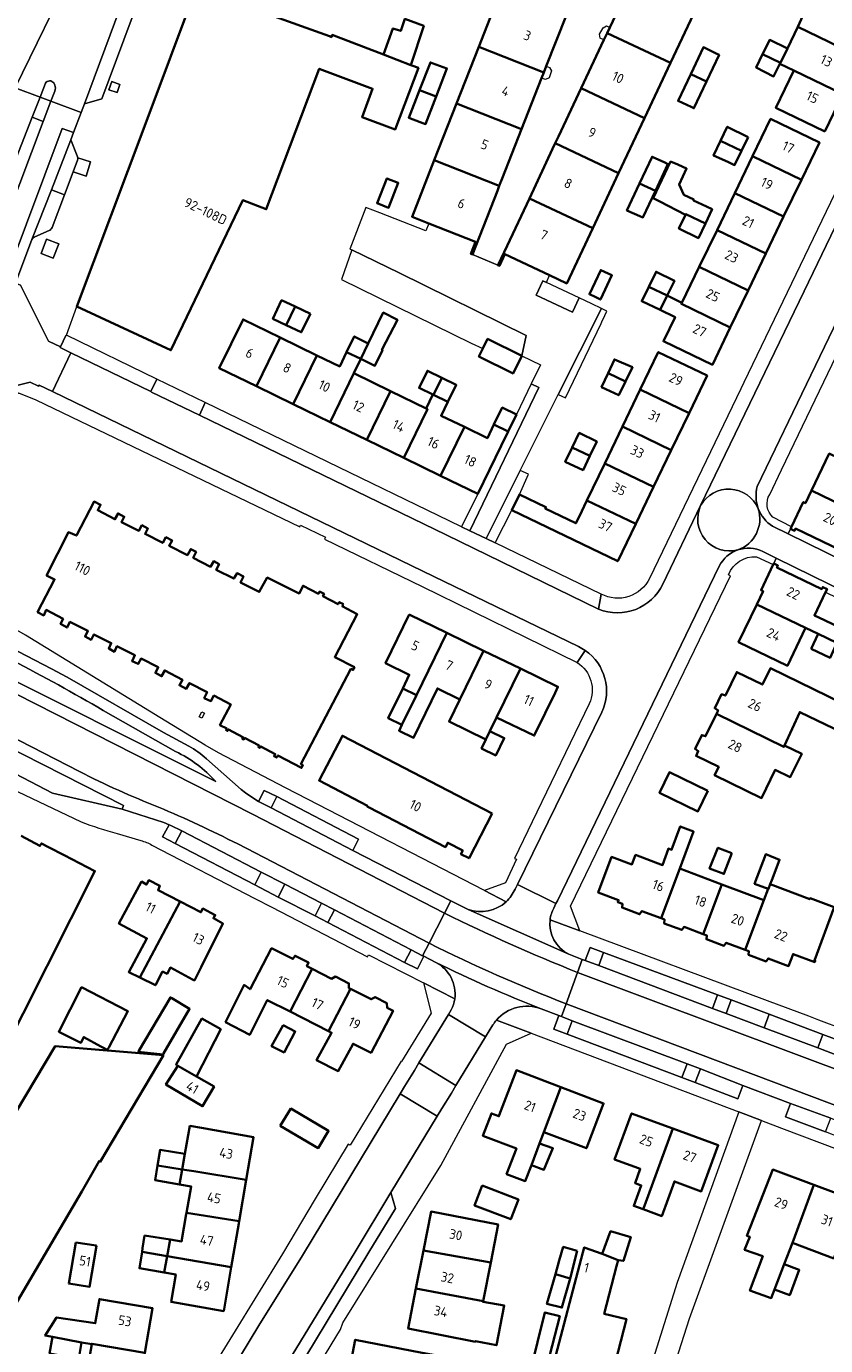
# Model space of a CAD drawing. Extents: x 152761 to 155748, y 459947 to 462743.
# Tile 145 of 256: x 154632 to 154744, y 461737 to 461920. Entities that reach past the tile are written whole.
import ezdxf
from ezdxf.enums import TextEntityAlignment as Align

# ---------------------------------------------------------------- set-up
doc = ezdxf.new("R2010")
doc.units = 0
doc.header["$LTSCALE"] = 0.75
for name, color, linetype, lineweight in [('B-RO-GR-GROENVOORZIENING-GV', 251, 'CONTINUOUS', 18), ('B-RO-IE-TERREINAFSCHEIDING_KUNSTMATIG_MUUR-G', 251, 'IE-TERREINAFSCHEIDING-KUNSTMATIG-DICHT', 18), ('B-RO-OG-BEBOUWING-GV', 6, 'CONTINUOUS', 35), ('B-RO-OG-BEBOUWING-T18', 1, 'CONTINUOUS', 18), ('B-RO-VH-VERHARDING_ASFALT-GV', 251, 'CONTINUOUS', 18), ('B-RO-VH-VERHARDING_BETON-GV', 251, 'CONTINUOUS', 18), ('B-RO-VH-VERHARDING_BETONSTRAATSTEEN-GV', 251, 'CONTINUOUS', 18), ('B-RO-VH-VERHARDING_STRAATBAKSTEEN-GV', 251, 'CONTINUOUS', 18), ('B-RO-VH-VERHARDING_TEGEL-GV', 251, 'CONTINUOUS', 18)]:
    doc.layers.add(name, color=color, linetype=linetype, lineweight=lineweight)
doc.styles.add('NLCS-ISO-M200-T18', font='NLCS-ISO.ttf', dxfattribs={"height": 0.36})
doc.linetypes.add('IE-TERREINAFSCHEIDING-KUNSTMATIG-DICHT', pattern='A,8,-1,[82,NLCS.SHX,S=0.75,R=90,X=0,Y=0],-1', length=10)

msp = doc.modelspace()

# ---------------------------------------------------------------- linework, layer by layer
at = {"layer": 'B-RO-GR-GROENVOORZIENING-GV', "flags": 128}
for points in [[(154645.106, 461911.262), (154645.497, 461912.396), (154644.363, 461912.788), (154643.972, 461911.654)], [(154634.543, 461888.892), (154636.224, 461888.249), (154636.979, 461890.224), (154635.298, 461890.867)], [(154664.768, 461812.646), (154666.519, 461811.758), (154667.338, 461813.327), (154665.587, 461814.187)], [(154653.2, 461806.819), (154654.115, 461808.555), (154652.561, 461809.327), (154652.327, 461809.42), (154651.442, 461807.715)], [(154675.336, 461797.567), (154673.562, 461798.481), (154672.659, 461796.719), (154674.412, 461795.797)], [(154685.108, 461790.233), (154686.887, 461789.377), (154687.776, 461791.115), (154687.614, 461791.198), (154686.016, 461792.021)], [(154710.227, 461790.53), (154712.129, 461789.811), (154712.793, 461791.641), (154710.927, 461792.352)], [(154729.823, 461783.162), (154730.52, 461785.035), (154728.651, 461785.731), (154727.959, 461783.864)], [(154707.717, 461780.262), (154708.436, 461782.146), (154706.926, 461782.715), (154706.561, 461782.853), (154705.863, 461780.976)], [(154725.542, 461773.532), (154726.249, 461775.437), (154724.397, 461776.134), (154723.683, 461774.231)]]:
    msp.add_lwpolyline(points, close=True, dxfattribs=at)
msp.add_lwpolyline([(154639.608, 461901.877), (154638.981, 461900.222), (154640.801, 461899.639), (154641.424, 461901.644), (154639.64, 461902.199)], dxfattribs=at)
at = {"layer": 'B-RO-GR-GROENVOORZIENING-GV'}
msp.add_lwpolyline([(154639.64, 461902.199, -0.0934799), (154639.608, 461901.877)], format="xyb", dxfattribs=at)
at = {"layer": 'B-RO-IE-TERREINAFSCHEIDING_KUNSTMATIG_MUUR-G', "flags": 128}
msp.add_lwpolyline([(154657.268, 461824.911), (154656.91, 461824.23), (154656.53, 461824.43), (154656.888, 461825.111)], close=True, dxfattribs=at)
at = {"layer": 'B-RO-OG-BEBOUWING-GV', "flags": 128}
for points in [[(154716.883, 461927.206), (154713.645, 461920.318), (154713.279, 461919.541), (154722.092, 461915.383), (154725.697, 461923.047)], [(154685.953, 461915.097), (154682.16, 461916.549), (154675.036, 461919.274), (154674.931, 461918.994), (154674.658, 461919.092), (154656.122, 461925.784), (154648.895, 461906.562), (154639.48, 461881.518), (154652.597, 461875.41), (154662.578, 461896.276), (154665.847, 461895.044), (154673.222, 461914.573), (154680.647, 461911.788), (154679.182, 461907.858), (154683.814, 461906.129), (154687.036, 461914.683), (154686.089, 461915.045)], [(154704.816, 461914.936), (154707.567, 461921.944), (154698.513, 461925.511), (154695.419, 461917.626), (154704.472, 461914.059)], [(154739.332, 461924.52), (154741.034, 461923.655), (154740.98, 461923.574), (154741.225, 461923.463), (154739.797, 461920.401), (154748.544, 461916.183), (154751.02, 461921.318), (154740.244, 461926.513)], [(154682.16, 461916.549), (154685.953, 461915.097), (154687.774, 461920.532), (154685.153, 461921.532), (154684.558, 461919.83), (154683.477, 461920.181)], [(154738.395, 461917.397), (154737.393, 461915.397), (154737.326, 461915.264), (154739.272, 461914.326), (154746.069, 461911.049), (154748.544, 461916.183), (154739.797, 461920.401)], [(154722.092, 461915.383), (154713.279, 461919.541), (154712.834, 461918.594), (154709.675, 461911.876), (154718.487, 461907.718)], [(154734.913, 461916.609), (154737.393, 461915.397), (154738.395, 461917.397), (154735.897, 461918.6)], [(154695.419, 461917.626), (154692.325, 461909.741), (154701.377, 461906.174), (154704.161, 461913.266), (154704.472, 461914.059)], [(154724.912, 461913.832), (154727.105, 461912.795), (154728.859, 461916.508), (154728.462, 461916.699), (154726.67, 461917.562)], [(154737.393, 461915.397), (154734.913, 461916.609), (154733.996, 461914.753), (154736.444, 461913.502), (154737.326, 461915.264)], [(154689.484, 461910.711), (154690.986, 461914.615), (154688.937, 461915.363), (154688.689, 461915.453), (154687.184, 461911.612)], [(154724.963, 461909.264), (154725.352, 461909.083), (154727.105, 461912.795), (154724.912, 461913.832), (154723.155, 461910.103)], [(154743.563, 461905.853), (154746.069, 461911.049), (154739.272, 461914.326), (154736.767, 461909.13)], [(154689.484, 461910.711), (154687.184, 461911.612), (154685.679, 461907.771), (154685.921, 461907.679), (154688.012, 461906.886)], [(154706.072, 461904.211), (154714.882, 461900.054), (154718.487, 461907.718), (154709.675, 461911.876), (154706.512, 461905.148)], [(154692.325, 461909.741), (154689.231, 461901.856), (154698.283, 461898.289), (154698.688, 461899.322), (154701.377, 461906.174)], [(154740.314, 461899.14), (154742.815, 461904.332), (154736.018, 461907.606), (154733.517, 461902.415)], [(154732.917, 461905.082), (154730.001, 461906.504), (154729.057, 461904.563), (154731.978, 461903.156)], [(154705.701, 461903.422), (154702.468, 461896.545), (154711.276, 461892.389), (154714.882, 461900.054), (154706.072, 461904.211)], [(154731.978, 461903.156), (154729.057, 461904.563), (154728.1, 461902.508), (154730.073, 461901.616), (154731.019, 461901.188)], [(154689.231, 461901.856), (154686.142, 461893.983), (154688.471, 461893.065), (154694.983, 461890.497), (154694.338, 461888.831), (154694.539, 461888.75), (154698.008, 461897.588), (154698.283, 461898.289)], [(154717.803, 461898.637), (154720.004, 461897.604), (154721.748, 461901.32), (154721.318, 461901.519), (154719.532, 461902.347)], [(154723.133, 461901.243), (154722.1, 461901.671), (154719.693, 461896.564), (154720.618, 461896.092), (154724.206, 461894.265), (154724.253, 461894.361), (154726.945, 461893.05), (154727.883, 461895.043), (154727.125, 461895.4), (154725.288, 461896.265), (154725.342, 461896.373), (154723.937, 461897.049), (154723.288, 461898.455), (154724.343, 461900.698), (154723.208, 461901.212)], [(154737.841, 461894.005), (154740.314, 461899.14), (154733.517, 461902.415), (154731.043, 461897.279)], [(154682.056, 461895.565), (154682.868, 461895.245), (154684.219, 461898.693), (154682.637, 461899.313), (154681.286, 461895.869)], [(154720.004, 461897.604), (154717.803, 461898.637), (154716.044, 461894.861), (154717.819, 461894.082), (154718.26, 461893.888)], [(154699.354, 461889.923), (154698.541, 461888.193), (154698.094, 461887.242), (154698.292, 461887.149), (154699.056, 461888.771), (154705.248, 461885.859), (154707.669, 461884.72), (154711.276, 461892.389), (154702.468, 461896.545)], [(154735.367, 461888.87), (154737.841, 461894.005), (154731.043, 461897.279), (154728.57, 461892.144)], [(154724.206, 461894.265), (154723.26, 461892.347), (154725.99, 461891.022), (154726.945, 461893.05), (154724.253, 461894.361)], [(154732.894, 461883.734), (154735.367, 461888.87), (154728.57, 461892.144), (154726.096, 461887.009)], [(154730.42, 461878.599), (154732.894, 461883.734), (154726.096, 461887.009), (154723.696, 461882.026), (154723.623, 461881.874)], [(154711.608, 461882.827), (154712.356, 461882.475), (154713.94, 461885.841), (154712.402, 461886.565), (154710.817, 461883.198)], [(154721.631, 461883.025), (154722.647, 461885.077), (154720.098, 461886.33), (154719.088, 461884.263)], [(154719.088, 461884.263), (154718.096, 461882.233), (154720.644, 461881.032), (154721.631, 461883.025)], [(154669.862, 461881.484), (154667.98, 461882.368), (154666.772, 461879.797), (154668.609, 461878.904)], [(154671.994, 461880.482), (154669.862, 461881.484), (154668.609, 461878.904), (154670.723, 461877.915)], [(154721.631, 461883.025), (154720.644, 461881.032), (154722.741, 461880.044), (154721.177, 461876.796), (154721.122, 461876.682), (154727.919, 461873.408), (154730.42, 461878.599), (154723.623, 461881.874), (154723.696, 461882.026)], [(154667.781, 461877.201), (154662.623, 461879.708), (154659.325, 461872.922), (154664.484, 461870.415)], [(154680.056, 461876.377), (154679.005, 461874.215), (154680.969, 461873.268), (154682.018, 461875.42), (154681.942, 461875.457), (154684.099, 461879.668), (154682.142, 461880.67)], [(154664.484, 461870.415), (154669.61, 461867.924), (154672.909, 461874.71), (154667.781, 461877.201)], [(154679.005, 461874.215), (154680.056, 461876.377), (154678.096, 461877.333), (154677.04, 461875.16)], [(154695.997, 461875.666), (154695.441, 461874.535), (154700.203, 461872.195), (154701.411, 461874.651), (154696.648, 461876.992)], [(154669.61, 461867.924), (154674.737, 461865.432), (154678.035, 461872.219), (154679.005, 461874.215), (154677.04, 461875.16), (154676.074, 461873.172), (154672.909, 461874.71)], [(154713.407, 461872.236), (154715.838, 461871.072), (154716.801, 461873.045), (154714.302, 461874.146)], [(154724.679, 461866.676), (154727.188, 461871.889), (154720.394, 461875.159), (154717.885, 461869.947)], [(154674.737, 461865.432), (154679.864, 461862.941), (154683.161, 461869.728), (154678.035, 461872.219)], [(154690.266, 461871.591), (154688.269, 461872.565), (154688.267, 461872.561), (154687.108, 461870.178), (154689.047, 461869.245), (154689.12, 461869.209)], [(154715.838, 461871.072), (154713.407, 461872.236), (154712.501, 461870.301), (154714.899, 461869.149)], [(154691.132, 461868.241), (154692.285, 461870.606), (154690.266, 461871.591), (154689.12, 461869.209)], [(154679.864, 461862.941), (154684.99, 461860.45), (154688.288, 461867.236), (154688.113, 461867.322), (154683.161, 461869.728)], [(154684.99, 461860.45), (154690.117, 461857.959), (154693.415, 461864.745), (154690.191, 461866.312), (154691.132, 461868.241), (154689.12, 461869.209), (154689.047, 461869.245), (154688.113, 461867.322), (154688.288, 461867.236)], [(154717.885, 461869.947), (154715.412, 461864.811), (154722.206, 461861.54), (154724.679, 461866.676)], [(154699.52, 461864.123), (154700.663, 461866.483), (154698.688, 461867.44), (154697.54, 461865.086)], [(154690.117, 461857.959), (154695.276, 461855.452), (154698.539, 461862.131), (154699.52, 461864.123), (154697.54, 461865.086), (154696.615, 461863.19), (154693.415, 461864.745)], [(154722.206, 461861.54), (154715.412, 461864.811), (154712.94, 461859.675), (154719.734, 461856.405)], [(154710.893, 461860.728), (154711.846, 461862.706), (154709.398, 461863.908), (154708.422, 461861.911)], [(154710.893, 461860.728), (154708.422, 461861.911), (154707.445, 461859.913), (154709.945, 461858.76)], [(154717.261, 461851.269), (154719.734, 461856.405), (154712.94, 461859.675), (154710.468, 461854.539)], [(154748.974, 461852.405), (154751.481, 461857.524), (154744.186, 461861.036), (154741.714, 461855.9)], [(154746.331, 461847.336), (154748.207, 461851.25), (154748.369, 461851.172), (154748.974, 461852.405), (154741.714, 461855.9), (154740.877, 461854.16), (154740.573, 461854.307), (154738.924, 461850.867), (154738.795, 461850.596), (154739.372, 461850.319), (154739.51, 461850.608), (154745.751, 461847.617), (154745.612, 461847.329), (154746.194, 461847.05)], [(154676.583, 461840.099), (154676.016, 461840.396), (154675.857, 461840.094), (154673.733, 461841.209), (154673.892, 461841.512), (154673.272, 461841.837), (154673.113, 461841.535), (154670.987, 461842.651), (154670.436, 461841.602), (154665.989, 461843.804), (154664.888, 461841.807), (154662.29, 461843.109), (154662.69, 461843.957), (154661.791, 461844.408), (154661.34, 461843.659), (154658.892, 461844.861), (154659.292, 461845.66), (154658.543, 461846.06), (154658.092, 461845.311), (154655.694, 461846.563), (154656.094, 461847.362), (154655.345, 461847.762), (154654.894, 461846.913), (154652.346, 461848.214), (154652.746, 461848.964), (154651.897, 461849.415), (154651.446, 461848.615), (154648.998, 461849.866), (154649.398, 461850.616), (154648.549, 461851.067), (154648.148, 461850.317), (154645.7, 461851.519), (154646.1, 461852.268), (154645.251, 461852.719), (154644.8, 461851.919), (154642.402, 461853.171), (154642.802, 461853.92), (154641.903, 461854.371), (154639.45, 461849.627), (154638.338, 461850.102), (154635.298, 461844.084), (154636.397, 461843.534), (154634.045, 461838.988), (154634.895, 461838.538), (154635.246, 461839.287), (154637.594, 461838.035), (154637.243, 461837.337), (154638.143, 461836.836), (154638.544, 461837.634), (154641.042, 461836.383), (154640.641, 461835.584), (154641.491, 461835.134), (154641.891, 461835.882), (154644.29, 461834.681), (154643.939, 461833.932), (154644.739, 461833.482), (154645.089, 461834.231), (154647.588, 461832.979), (154647.187, 461832.18), (154648.037, 461831.779), (154648.437, 461832.529), (154650.836, 461831.327), (154650.435, 461830.528), (154651.285, 461830.077), (154651.735, 461830.877), (154654.184, 461829.576), (154653.783, 461828.826), (154654.733, 461828.325), (154655.183, 461829.125), (154657.632, 461827.873), (154657.231, 461827.024), (154658.164, 461826.62), (154658.568, 461827.39), (154660.922, 461826.153), (154659.415, 461823.284), (154660.363, 461822.787), (154660.261, 461822.593), (154660.5, 461822.467), (154660.602, 461822.661), (154662.611, 461821.606), (154662.509, 461821.412), (154662.748, 461821.286), (154662.85, 461821.48), (154664.86, 461820.424), (154664.758, 461820.23), (154664.997, 461820.105), (154665.099, 461820.299), (154667.1, 461819.248), (154666.942, 461818.948), (154667.322, 461818.748), (154667.48, 461819.048), (154670.764, 461817.322), (154670.96, 461817.694), (154670.668, 461817.847), (154677.624, 461831.091), (154677.916, 461830.938), (154678.111, 461831.309), (154675.384, 461832.741), (154678.513, 461838.699), (154676.424, 461839.796)], [(154700.002, 461853.157), (154714.752, 461846.056), (154717.261, 461851.269), (154710.468, 461854.539), (154709.372, 461852.264), (154708.939, 461851.363), (154704.683, 461853.412), (154704.77, 461853.592), (154701.069, 461855.373)], [(154745.235, 461834.706), (154746.136, 461836.641), (154743.531, 461837.868), (154742.117, 461838.532), (154743.67, 461841.772), (154743.874, 461842.197), (154743.287, 461842.478), (154743.149, 461842.189), (154736.909, 461845.18), (154737.047, 461845.469), (154736.47, 461845.745), (154736.399, 461845.598), (154734.691, 461842.033), (154734.978, 461841.895), (154734.094, 461840.06), (154740.882, 461836.789), (154742.627, 461835.948)], [(154740.882, 461836.789), (154734.094, 461840.06), (154731.562, 461834.804), (154738.362, 461831.539)], [(154685.746, 461838.646), (154682.458, 461831.871), (154685.762, 461830.268), (154684.841, 461828.37), (154686.743, 461827.443), (154690.965, 461836.112)], [(154692.795, 461826.855), (154696.093, 461833.623), (154690.965, 461836.112), (154686.743, 461827.443), (154684.723, 461823.297), (154684.331, 461822.489), (154686.35, 461821.509), (154689.678, 461828.367)], [(154741.66, 461833.894), (154744.308, 461832.623), (154745.235, 461834.706), (154742.627, 461835.948)], [(154696.093, 461833.623), (154692.795, 461826.855), (154691.294, 461823.76), (154696.413, 461821.276), (154696.982, 461822.431), (154697.908, 461824.34), (154701.221, 461831.134)], [(154697.908, 461824.34), (154703.131, 461821.805), (154703.285, 461822.123), (154706.032, 461827.783), (154706.431, 461828.606), (154701.221, 461831.134)], [(154737.944, 461820.415), (154740.08, 461825.09), (154745.971, 461822.225), (154746.052, 461822.414), (154748.484, 461821.17), (154749.986, 461824.358), (154735.989, 461831.174), (154734.883, 461828.903), (154731.319, 461830.638), (154729.731, 461827.377), (154729.207, 461827.554), (154728.261, 461825.616), (154728.723, 461825.308), (154728.484, 461824.817), (154737.867, 461820.247)], [(154684.723, 461823.297), (154686.743, 461827.443), (154684.841, 461828.37), (154682.826, 461824.218)], [(154728.484, 461824.817), (154726.975, 461821.719), (154726.455, 461821.895), (154725.51, 461819.957), (154725.968, 461819.651), (154725.649, 461818.995), (154728.807, 461817.457), (154728.238, 461816.289), (154734.76, 461813.113), (154736.646, 461817.037), (154738.754, 461816.037), (154740.349, 461819.28), (154737.944, 461820.415), (154737.867, 461820.247)], [(154697.307, 461810.977), (154676.442, 461821.79), (154673.207, 461815.546), (154679.941, 461812.056), (154679.892, 461811.962), (154680.172, 461811.818), (154690.792, 461806.314), (154691.098, 461806.904), (154693.198, 461805.816), (154692.947, 461805.332), (154694.078, 461804.746)], [(154696.982, 461822.431), (154696.413, 461821.276), (154695.806, 461820.026), (154697.791, 461819.062), (154698.96, 461821.471)], [(154727.302, 461814.15), (154721.956, 461816.714), (154720.573, 461813.83), (154725.919, 461811.267)], [(154720.792, 461796.397), (154723.383, 461803.311), (154725.315, 461808.466), (154723.444, 461809.168), (154722.247, 461805.933), (154721.819, 461806.091), (154720.985, 461803.805), (154717.235, 461805.205), (154716.738, 461803.886), (154713.892, 461804.935), (154712.035, 461799.983), (154714.864, 461798.922), (154714.764, 461798.656), (154715.404, 461798.416), (154715.368, 461797.884), (154717.8, 461796.969), (154718.12, 461797.398)], [(154730.633, 461805.478), (154728.696, 461806.216), (154727.544, 461803.319), (154729.523, 461802.565)], [(154735.983, 461801.139), (154736.193, 461801.689), (154737.281, 461804.543), (154735.354, 461805.314), (154733.807, 461801.214), (154735.681, 461800.508), (154735.737, 461800.487)], [(154723.383, 461803.311), (154720.792, 461796.397), (154721.28, 461796.214), (154721.236, 461795.693), (154723.671, 461794.771), (154723.991, 461795.198), (154726.644, 461794.204), (154729.23, 461801.104)], [(154653.878, 461798.726), (154650.817, 461800.298), (154651.067, 461800.896), (154649.519, 461801.698), (154649.218, 461801.098), (154648.519, 461801.499), (154645.366, 461795.656), (154649.264, 461793.603), (154646.736, 461788.906), (154648.269, 461788.151)], [(154726.644, 461794.204), (154727.137, 461794.019), (154727.094, 461793.491), (154729.539, 461792.587), (154729.845, 461793.004), (154732.497, 461792.01), (154735.078, 461798.899), (154729.23, 461801.104)], [(154732.497, 461792.01), (154733.001, 461791.821), (154732.958, 461791.297), (154735.403, 461790.393), (154735.707, 461790.807), (154738.524, 461789.751), (154739.151, 461791.426), (154742.16, 461790.296), (154742.234, 461790.492), (154742.141, 461790.527), (154744.891, 461797.949), (154741.525, 461799.195), (154741.47, 461799.051), (154735.983, 461801.139), (154735.737, 461800.487), (154735.681, 461800.508), (154735.078, 461798.899)], [(154653.878, 461798.726), (154648.269, 461788.151), (154650.435, 461787.083), (154651.436, 461788.975), (154652.057, 461788.651), (154652.517, 461789.543), (154655.604, 461787.899), (154655.868, 461787.758), (154656.786, 461789.594), (154659.825, 461795.669), (154659.512, 461795.841), (154658.512, 461796.392), (154658.763, 461796.842), (154657.013, 461797.743), (154656.763, 461797.244)], [(154669.162, 461783.411), (154672.228, 461789.366), (154671.504, 461789.734), (154671.755, 461790.234), (154669.856, 461791.185), (154669.556, 461790.736), (154666.607, 461792.238), (154663.599, 461786.526), (154662.769, 461787.134), (154660.208, 461781.964), (154663.556, 461780.205), (154666.005, 461785.014)], [(154677.573, 461786.569), (154677.351, 461786.68), (154677.351, 461787.33), (154675.503, 461788.281), (154674.952, 461787.982), (154672.228, 461789.366), (154669.162, 461783.411), (154674.529, 461780.686)], [(154643.938, 461778.444), (154646.611, 461783.459), (154640.152, 461786.811), (154636.989, 461780.623), (154640.07, 461779.082), (154640.462, 461779.879), (154642.84, 461778.568), (154643.127, 461778.41), (154643.745, 461778.081)], [(154677.573, 461786.569), (154674.529, 461780.686), (154674.95, 461780.472), (154672.87, 461776.641), (154675.869, 461775.154), (154677.937, 461778.956), (154680.444, 461777.683), (154683.497, 461783.527), (154682.698, 461783.927), (154682.648, 461784.577), (154680.999, 461785.428), (154680.449, 461785.128)], [(154652.728, 461785.264), (154652.532, 461785.382), (154648.124, 461777.968), (154648.033, 461777.815), (154651.496, 461777.45), (154651.569, 461777.576), (154655.19, 461783.788)], [(154653.551, 461775.86), (154656.15, 461774.409), (154659.52, 461780.964), (154656.904, 461782.453), (154653.301, 461776.06)], [(154668.2, 461781.543), (154666.599, 461778.597), (154668.348, 461777.745), (154669.899, 461780.642)], [(154612.107, 461775.42), (154611.796, 461774.918), (154612.112, 461774.724), (154600.522, 461755.978), (154599.814, 461756.416), (154597.276, 461752.309), (154597.983, 461751.872), (154582.459, 461724.685), (154582.14, 461724.868), (154581.846, 461724.356), (154606.108, 461710.179), (154606.056, 461710.091), (154610.382, 461707.55), (154617.319, 461719.242), (154617.199, 461719.313), (154640.187, 461758.409), (154642.592, 461762.628), (154642.749, 461762.535), (154651.556, 461777.377), (154636.481, 461778.595), (154631.03, 461769.449), (154628.702, 461765.584), (154620.593, 461770.39)], [(154656.15, 461774.409), (154653.551, 461775.86), (154651.9, 461773.264), (154656.997, 461770.261), (154658.598, 461773.007)], [(154706.846, 461772.905), (154700.652, 461775.258), (154698.282, 461769.021), (154698.219, 461768.855), (154697.181, 461769.249), (154696.005, 461766.155), (154700.651, 461764.39), (154699.295, 461760.819), (154701.899, 461759.83), (154702.748, 461762.063), (154703.888, 461765.078), (154704.487, 461766.663)], [(154706.846, 461772.905), (154704.487, 461766.663), (154710.411, 461764.413), (154712.78, 461770.651)], [(154667.788, 461767.523), (154673.085, 461764.42), (154674.535, 461766.817), (154669.289, 461769.92)], [(154655.785, 461761.204), (154663.082, 461760.017), (154664.099, 461765.932), (154656.84, 461767.235), (154655.236, 461767.523), (154654.544, 461763.617), (154654.163, 461761.468)], [(154718.477, 461756.383), (154722.423, 461767.147), (154716.681, 461769.255), (154714.326, 461762.838), (154717.651, 461761.618), (154717.892, 461761.53), (154717.167, 461759.554), (154718.035, 461759.236), (154716.991, 461756.392), (154718.3, 461755.911)], [(154722.423, 461767.147), (154718.477, 461756.383), (154718.3, 461755.911), (154720.879, 461754.965), (154722.647, 461759.784), (154726.379, 461758.414), (154728.734, 461764.831)], [(154654.163, 461761.468), (154654.544, 461763.617), (154651.095, 461764.17), (154650.736, 461762.026)], [(154703.888, 461765.078), (154702.748, 461762.063), (154704.477, 461761.422), (154705.729, 461764.418)], [(154650.736, 461762.026), (154650.392, 461759.974), (154653.791, 461759.371), (154654.163, 461761.468)], [(154662.089, 461754.244), (154663.082, 461760.017), (154655.785, 461761.204), (154654.163, 461761.468), (154653.791, 461759.371), (154655.414, 461759.083), (154654.776, 461755.441)], [(154736.59, 461744.773), (154737.926, 461748.282), (154739.057, 461751.254), (154742.04, 461759.311), (154736.318, 461761.441), (154732.724, 461752.247), (154733.113, 461752.103), (154732.401, 461750.293), (154734.921, 461749.384), (154733.136, 461744.6), (154736.126, 461743.553)], [(154695.898, 461759.21), (154694.843, 461756.434), (154699.882, 461754.52), (154700.937, 461757.296)], [(154744.845, 461749.052), (154747.867, 461757.142), (154742.04, 461759.311), (154739.057, 461751.254)], [(154662.089, 461754.244), (154654.776, 461755.441), (154654.737, 461755.217), (154654.078, 461751.446), (154652.472, 461751.703), (154652.066, 461749.392), (154660.991, 461747.858), (154662.04, 461753.96)], [(154687.727, 461750.18), (154697.092, 461748.493), (154698.121, 461753.786), (154688.79, 461755.6)], [(154712.579, 461749.709), (154714.819, 461748.861), (154715.55, 461748.726), (154716.57, 461752.044), (154713.769, 461752.863)], [(154639.35, 461751.286), (154638.381, 461745.583), (154641.285, 461745.146), (154642.236, 461750.856), (154642.208, 461750.86)], [(154648.94, 461752.266), (154648.661, 461750.512), (154648.578, 461749.991), (154652.066, 461749.392), (154652.472, 461751.703)], [(154648.578, 461749.991), (154648.215, 461747.72), (154651.665, 461747.114), (154652.066, 461749.392)], [(154652.066, 461749.392), (154651.665, 461747.114), (154653.271, 461746.831), (154652.605, 461743.027), (154659.942, 461741.756), (154660.991, 461747.858)], [(154697.092, 461748.493), (154687.727, 461750.18), (154686.688, 461744.887), (154696.055, 461743.155)], [(154706.329, 461709.545), (154707.864, 461709.147), (154715.975, 461740.632), (154712.882, 461741.355), (154714.603, 461748.026), (154714.819, 461748.861), (154712.579, 461749.709), (154710.09, 461750.608), (154709.907, 461749.916), (154701.438, 461717.821), (154699.708, 461711.264)], [(154709.119, 461750.124), (154707.17, 461750.676), (154706.62, 461748.777), (154706.077, 461746.87), (154708.138, 461746.309)], [(154737.926, 461748.282), (154736.59, 461744.773), (154738.683, 461743.977), (154740.01, 461747.489)], [(154708.138, 461746.309), (154706.077, 461746.87), (154704.906, 461742.754), (154707.001, 461742.238), (154708.127, 461746.269)], [(154696.055, 461743.155), (154686.688, 461744.887), (154685.595, 461739.319), (154694.954, 461737.491), (154694.971, 461737.577), (154697.875, 461737.001), (154698.957, 461742.514), (154696.032, 461743.036)], [(154641.571, 461737.163), (154641.579, 461737.21), (154648.981, 461735.953), (154650.053, 461742.158), (154642.652, 461743.429), (154642.07, 461740.053), (154636.692, 461740.865), (154635.097, 461738.352), (154636.126, 461738.154), (154640.151, 461737.378)], [(154704.953, 461734.404), (154705.006, 461734.394), (154705.64, 461736.93), (154706.682, 461741.039), (154704.632, 461741.569), (154703.586, 461737.449), (154702.952, 461734.8)], [(154636.204, 461735.784), (154639.766, 461735.153), (154640.151, 461737.378), (154636.126, 461738.154), (154635.721, 461735.87)], [(154648.981, 461735.953), (154641.579, 461737.21), (154641.571, 461737.163), (154640.571, 461731.374), (154647.973, 461730.115)], [(154686.468, 461730.519), (154689.368, 461729.955), (154690.396, 461735.415), (154687.529, 461735.954), (154678.244, 461737.763), (154677.244, 461732.644), (154686.518, 461730.779)]]:
    msp.add_lwpolyline(points, close=True, dxfattribs=at)
msp.add_lwpolyline([(154628.659, 461776.534), (154642.021, 461802.954), (154637.737, 461805.18), (154635.575, 461806.304), (154634.576, 461806.808), (154634.376, 461806.459), (154631.777, 461807.861)], dxfattribs=at)
at = {"layer": 'B-RO-VH-VERHARDING_ASFALT-GV', "flags": 128}
for points in [[(154636.456, 461911.475), (154635.884, 461910.072), (154640.119, 461908.477), (154640.585, 461909.687), (154664.567, 461974.22), (154665.47, 461976.669), (154665.595, 461977.004), (154665.597, 461977.011), (154666.601, 461979.694), (154668.883, 461985.807)], [(154658.41, 461979.419), (154658.405, 461979.405), (154658.4, 461979.391), (154657.622, 461976.826), (154644.455, 461941.762), (154642.199, 461935.861), (154639.026, 461928.587), (154630.937, 461911.934), (154634.407, 461910.628), (154635.143, 461912.57)], [(154635.143, 461912.57), (154634.407, 461910.628), (154635.884, 461910.072)], [(154636.427, 461912.288), (154636.289, 461912.597)], [(154636.289, 461912.597), (154636.427, 461912.288)], [(154634.407, 461910.628), (154630.937, 461911.934), (154629.655, 461909.295), (154629.614, 461909.214), (154631.019, 461908.701)], [(154635.884, 461910.072), (154636.456, 461911.475)], [(154618.132, 461869.188), (154619.259, 461871.955), (154633.305, 461907.829), (154634.407, 461910.628)], [(154622.689, 461866.834), (154637.48, 461906.289), (154639.05, 461905.703), (154640.119, 461908.477), (154635.884, 461910.072), (154634.84, 461907.256), (154619.869, 461867.669)], [(154619.869, 461867.669), (154634.84, 461907.256), (154633.305, 461907.829), (154619.259, 461871.955), (154618.132, 461869.188)], [(154630.986, 461884.728), (154633.259, 461890.816), (154635.976, 461897.727), (154638.653, 461904.673), (154639.05, 461905.703), (154637.48, 461906.289), (154622.689, 461866.834)], [(154655.077, 461820.335), (154651.567, 461822.243), (154638.147, 461829.926), (154635.992, 461831.115), (154626.579, 461835.975), (154625.92, 461834.659), (154630.599, 461832.241)], [(154658.832, 461815.406), (154624.78, 461832.458), (154622.964, 461828.907), (154627.11, 461826.784), (154628.254, 461828.998), (154663.934, 461810.865), (154690.653, 461797.109), (154691.542, 461798.84), (154677.908, 461805.836), (154666.519, 461811.758)], [(154661.886, 461806.734), (154688.506, 461792.932), (154690.653, 461797.109), (154663.934, 461810.865), (154628.254, 461828.998), (154627.11, 461826.784), (154622.964, 461828.907), (154624.78, 461832.458), (154658.832, 461815.406)], [(154619.12, 461825.709), (154620.676, 461824.919), (154621.4, 461826.3), (154639.87, 461816.829)], [(154639.87, 461816.829), (154621.4, 461826.3), (154620.676, 461824.919), (154645.996, 461812.074), (154645.799, 461811.59), (154651.615, 461809.704), (154652.327, 461809.42), (154652.561, 461809.327), (154654.115, 461808.555), (154665.155, 461802.818), (154668.425, 461801.131)], [(154643.184, 461825.318), (154653.243, 461819.595)], [(154653.243, 461819.595), (154643.184, 461825.318)], [(154662.362, 461814.32), (154657.523, 461818.6)], [(154666.519, 461811.758), (154664.768, 461812.646), (154664.004, 461813.144)], [(154668.425, 461801.131), (154673.562, 461798.481), (154675.336, 461797.567), (154686.016, 461792.021), (154687.614, 461791.198), (154688.506, 461792.932), (154661.886, 461806.734)], [(154709.827, 461790.684), (154707.946, 461791.411), (154693.944, 461797.607), (154691.542, 461798.84), (154690.653, 461797.109)], [(154690.653, 461797.109), (154688.506, 461792.932)], [(154688.506, 461792.932), (154687.614, 461791.198), (154687.776, 461791.115), (154689.429, 461790.263)], [(154709.167, 461788.87), (154709.827, 461790.684)], [(154707.578, 461784.507), (154709.167, 461788.87)], [(154704.085, 461783.785), (154706.561, 461782.853), (154706.926, 461782.715), (154707.578, 461784.507)]]:
    msp.add_lwpolyline(points, dxfattribs=at)
at = {"layer": 'B-RO-VH-VERHARDING_ASFALT-GV'}
for points in [[(154636.289, 461912.597, 0.541872), (154635.143, 461912.57)], [(154635.143, 461912.57, -0.541872), (154636.289, 461912.597)], [(154636.456, 461911.475, 0.1881719), (154636.427, 461912.288)], [(154636.427, 461912.288, -0.1881719), (154636.456, 461911.475)], [(154630.599, 461832.241, -0.0116851), (154643.184, 461825.318)], [(154643.184, 461825.318, 0.0116851), (154630.599, 461832.241)], [(154653.243, 461819.595, -0.1008218), (154658.832, 461815.406)], [(154658.832, 461815.406, 0.1008218), (154653.243, 461819.595)], [(154657.523, 461818.6, 0.0552388), (154655.077, 461820.335)], [(154650.868, 461811.878, -0.027756), (154639.87, 461816.829)], [(154639.87, 461816.829, 0.027756), (154650.868, 461811.878)], [(154664.004, 461813.144, -0.0233687), (154662.362, 461814.32)], [(154661.886, 461806.734, 0.0167033), (154650.868, 461811.878)], [(154650.868, 461811.878, -0.0167033), (154661.886, 461806.734)], [(154690.653, 461797.109, 0.0200569), (154709.167, 461788.87)], [(154709.167, 461788.87, -0.0200569), (154690.653, 461797.109)], [(154707.578, 461784.507, -0.0236622), (154688.506, 461792.932)], [(154688.506, 461792.932, 0.0236622), (154707.578, 461784.507)], [(154689.429, 461790.263, 0.0193896), (154704.085, 461783.785)]]:
    msp.add_lwpolyline(points, format="xyb", dxfattribs=at)
at = {"layer": 'B-RO-VH-VERHARDING_ASFALT-GV', "flags": 128}
for points in [[(154758.843, 461770.24), (154759.46, 461771.983), (154749.685, 461775.674), (154747.796, 461776.387), (154742.584, 461778.355), (154735.107, 461781.175), (154729.823, 461783.162), (154727.959, 461783.864), (154712.129, 461789.811), (154710.227, 461790.53), (154709.827, 461790.684), (154709.167, 461788.87)], [(154709.167, 461788.87), (154707.578, 461784.507), (154757.263, 461765.777), (154758.843, 461770.24)], [(154738.804, 461770.638), (154744.401, 461768.593), (154746.272, 461767.883), (154756.618, 461763.958), (154757.263, 461765.777), (154707.578, 461784.507), (154706.926, 461782.715), (154708.436, 461782.146), (154724.397, 461776.134), (154726.249, 461775.437), (154732.182, 461773.132)]]:
    msp.add_lwpolyline(points, close=True, dxfattribs=at)
at = {"layer": 'B-RO-VH-VERHARDING_BETON-GV', "flags": 128}
msp.add_lwpolyline([(154614.173, 461825.963), (154613.855, 461825.311), (154614.831, 461824.819), (154618.568, 461822.933), (154636.137, 461813.817), (154645.799, 461811.59), (154645.996, 461812.074), (154620.676, 461824.919)], dxfattribs=at)
at = {"layer": 'B-RO-VH-VERHARDING_BETONSTRAATSTEEN-GV', "flags": 128}
for points in [[(154640.585, 461909.687), (154642.986, 461910.383), (154665.867, 461971.721), (154664.567, 461974.22)], [(154677.493, 461889.491), (154677.767, 461889.393), (154684.359, 461886.193), (154702.039, 461877.469), (154701.411, 461874.651), (154704.003, 461873.377), (154702.72, 461870.728), (154703.77, 461870.22), (154694.185, 461850.319), (154696.467, 461849.253), (154701.203, 461858.712), (154706.486, 461869.265), (154712.479, 461881.237), (154711.168, 461881.859), (154709.384, 461882.706), (154708.452, 461880.696), (154703.403, 461883.078), (154704.341, 461885.082), (154704.848, 461884.86), (154705.248, 461885.859), (154699.056, 461888.771), (154698.292, 461887.149), (154698.094, 461887.242), (154694.539, 461888.75), (154694.338, 461888.831), (154694.983, 461890.497), (154688.471, 461893.065), (154688.04, 461892.052), (154681.648, 461894.543), (154679.699, 461895.299)], [(154677.767, 461889.393), (154676.31, 461885.269), (154694.35, 461876.425), (154695.997, 461875.666), (154696.648, 461876.992), (154701.411, 461874.651), (154702.039, 461877.469), (154684.359, 461886.193)], [(154709.384, 461882.706), (154704.848, 461884.86), (154704.341, 461885.082), (154703.403, 461883.078), (154708.452, 461880.696)], [(154712.44, 461879.155), (154712.54, 461879.365), (154712.97, 461880.267), (154713.256, 461880.866), (154712.479, 461881.237), (154706.486, 461869.265), (154707.495, 461868.784)], [(154649.787, 461869.663), (154649.897, 461869.61), (154656.578, 461866.372), (154657.337, 461868.157), (154650.653, 461871.417)], [(154701.069, 461855.373), (154702.323, 461858.171), (154701.203, 461858.712), (154696.467, 461849.253), (154697.721, 461848.645), (154700.002, 461853.157)], [(154666.519, 461811.758), (154677.908, 461805.836), (154678.711, 461807.402), (154667.338, 461813.327)], [(154653.2, 461806.819), (154664.247, 461801.055), (154665.155, 461802.818), (154654.115, 461808.555)], [(154668.425, 461801.131), (154665.155, 461802.818), (154664.247, 461801.055), (154667.503, 461799.341)], [(154673.562, 461798.481), (154668.425, 461801.131), (154667.503, 461799.341), (154672.659, 461796.719)], [(154685.108, 461790.233), (154686.016, 461792.021), (154675.336, 461797.567), (154674.412, 461795.797)], [(154712.793, 461791.641), (154712.129, 461789.811), (154727.959, 461783.864), (154728.651, 461785.731)], [(154735.107, 461781.175), (154735.815, 461783.047), (154730.52, 461785.035), (154729.823, 461783.162)], [(154687.092, 461776.278), (154692.235, 461773.122), (154696.382, 461779.928), (154691.202, 461782.995)], [(154735.815, 461783.047), (154735.107, 461781.175), (154742.584, 461778.355), (154743.301, 461780.241)], [(154707.717, 461780.262), (154723.683, 461774.231), (154724.397, 461776.134), (154708.436, 461782.146)], [(154747.796, 461776.387), (154748.52, 461778.286), (154743.301, 461780.241), (154742.584, 461778.355)], [(154692.235, 461773.122), (154687.092, 461776.278), (154686.46, 461775.236), (154685.102, 461772.992), (154684.485, 461771.974), (154689.647, 461768.869), (154690.302, 461769.945), (154691.607, 461772.09)], [(154726.249, 461775.437), (154725.542, 461773.532), (154731.482, 461771.286), (154732.182, 461773.132)], [(154660.588, 461721.055), (154663.021, 461725.073), (154678.225, 461750.002), (154683.182, 461758.242), (154689.647, 461768.869), (154684.485, 461771.974), (154670.882, 461749.507), (154664.838, 461739.741), (154654.182, 461722.166), (154642.228, 461702.24), (154635.37, 461691.163), (154634.234, 461689.415), (154633.411, 461688.151), (154627.298, 461677.817), (154632.473, 461674.772), (154639.427, 461686.223), (154653.462, 461709.334)], [(154714.137, 461707.037), (154715.977, 461713.035), (154715.946, 461713.045), (154717.65, 461718.936), (154717.801, 461718.958), (154724.727, 461740.725), (154734.745, 461768.269), (154731.598, 461769.457), (154723.011, 461745.723), (154705.52, 461690.127), (154698.906, 461669.103), (154698.379, 461666.917), (154698.023, 461664.231), (154694.012, 461642.05), (154696.239, 461641.589), (154696.954, 461641.451), (154701.997, 461667.72), (154702.687, 461670.24), (154708.119, 461687.421)], [(154744.401, 461768.593), (154738.804, 461770.638), (154738.096, 461768.78), (154743.683, 461766.669)], [(154663.021, 461725.073), (154665.412, 461725.618), (154680.127, 461749.952), (154683.83, 461756.044), (154683.182, 461758.242), (154678.225, 461750.002)]]:
    msp.add_lwpolyline(points, close=True, dxfattribs=at)
for points in [[(154767.308, 461938.986), (154765.984, 461936.131), (154740.681, 461883.656), (154726.294, 461853.822)], [(154707.567, 461921.944), (154704.816, 461914.936), (154705.284, 461914.76), (154705.557, 461914.295), (154705.215, 461913.314), (154704.72, 461913.073), (154704.161, 461913.266), (154701.377, 461906.174), (154698.688, 461899.322), (154698.283, 461898.289), (154698.008, 461897.588), (154694.539, 461888.75), (154698.094, 461887.242), (154698.541, 461888.193), (154699.354, 461889.923), (154702.468, 461896.545), (154705.701, 461903.422), (154706.072, 461904.211), (154706.512, 461905.148), (154709.675, 461911.876), (154712.834, 461918.594), (154712.334, 461918.833), (154712.222, 461919.371), (154712.707, 461920.276), (154713.184, 461920.536), (154713.645, 461920.318), (154716.883, 461927.206)], [(154734.177, 461856.462), (154741.638, 461871.964), (154758.542, 461907.038)], [(154636.055, 461892.488), (154637.78, 461897.046), (154635.976, 461897.727), (154633.259, 461890.816)], [(154633.678, 461891.213), (154635.657, 461892.058)], [(154712.088, 461839.412), (154690.896, 461849.719), (154656.578, 461866.372), (154649.897, 461869.61), (154649.787, 461869.663), (154638.69, 461875.041), (154636.106, 461869.661), (154689.164, 461843.965), (154709.297, 461834.188)], [(154815.926, 461855.756), (154787.128, 461837.169), (154779.7, 461832.394), (154774.945, 461832.22), (154774.426, 461832.199), (154766.98, 461835.866), (154738.455, 461849.887), (154736.305, 461850.944)], [(154726.294, 461853.822), (154721.042, 461842.874)], [(154734.928, 461847.405), (154736.821, 461846.477), (154773.935, 461828.294), (154780.972, 461828.688), (154818.233, 461852.798), (154818.325, 461852.857)], [(154706.167, 461798.459), (154706.378, 461798.813), (154728.89, 461845.4)], [(154712.54, 461825.067), (154700.8, 461801.11), (154706.167, 461798.459)]]:
    msp.add_lwpolyline(points, dxfattribs=at)
at = {"layer": 'B-RO-VH-VERHARDING_BETONSTRAATSTEEN-GV'}
for points in [[(154635.657, 461892.058, 0.1522269), (154636.055, 461892.488)], [(154633.259, 461890.816, -0.1985173), (154633.678, 461891.213)], [(154734.312, 461853.381, 0.6197354), (154726.294, 461853.822)], [(154726.294, 461853.822, -0.6197354), (154734.312, 461853.381)], [(154734.312, 461853.381, -0.1600329), (154734.177, 461856.462)], [(154731.456, 461847.645, -0.6345431), (154726.294, 461853.822)], [(154726.294, 461853.822, 0.6345431), (154731.456, 461847.645)], [(154731.456, 461847.645, 0.4059183), (154734.312, 461853.381)], [(154734.312, 461853.381, -0.4059183), (154731.456, 461847.645)], [(154736.305, 461850.944, -0.1634633), (154734.312, 461853.381)], [(154728.89, 461845.4, -0.1972243), (154731.456, 461847.645)], [(154731.456, 461847.645, -0.2016052), (154734.928, 461847.405)], [(154721.042, 461842.874, -0.3967184), (154712.088, 461839.412)], [(154709.297, 461834.188, -0.0389008), (154710.244, 461833.641)], [(154710.244, 461833.641, -0.3676212), (154712.54, 461825.067)]]:
    msp.add_lwpolyline(points, format="xyb", dxfattribs=at)
at = {"layer": 'B-RO-VH-VERHARDING_STRAATBAKSTEEN-GV', "flags": 128}
for points in [[(154639.565, 461902.481), (154638.653, 461904.673), (154635.976, 461897.727), (154637.78, 461897.046)], [(154637.78, 461897.046), (154638.981, 461900.222), (154639.608, 461901.877)]]:
    msp.add_lwpolyline(points, dxfattribs=at)
at = {"layer": 'B-RO-VH-VERHARDING_STRAATBAKSTEEN-GV'}
for points in [[(154639.64, 461902.199, 0.0880813), (154639.565, 461902.481)], [(154639.608, 461901.877, 0.0934799), (154639.64, 461902.199)]]:
    msp.add_lwpolyline(points, format="xyb", dxfattribs=at)
at = {"layer": 'B-RO-VH-VERHARDING_TEGEL-GV', "flags": 128}
for points in [[(154619.239, 461892.844), (154629.212, 461908.411), (154629.614, 461909.214), (154629.655, 461909.295), (154630.937, 461911.934), (154639.026, 461928.587), (154642.199, 461935.861), (154644.455, 461941.762), (154643.356, 461944.561), (154655.122, 461975.78), (154657.622, 461976.826), (154658.4, 461979.391), (154658.405, 461979.405), (154658.41, 461979.419)], [(154664.567, 461974.22), (154665.867, 461971.721), (154642.986, 461910.383), (154640.585, 461909.687), (154640.119, 461908.477), (154639.05, 461905.703), (154638.653, 461904.673), (154639.565, 461902.481)], [(154763.254, 461937.413), (154763.57, 461935.586), (154748.087, 461903.657), (154747.531, 461902.512), (154747.386, 461902.21), (154732.315, 461870.937), (154731.881, 461870.036), (154719.177, 461843.672)], [(154721.042, 461842.874), (154726.294, 461853.822), (154740.681, 461883.656), (154765.984, 461936.131), (154763.254, 461937.413)], [(154633.259, 461890.816), (154630.986, 461884.728), (154631.687, 461884.491), (154635.541, 461876.687), (154637.228, 461875.906), (154637.967, 461877.491), (154638.044, 461877.528), (154639.48, 461881.518), (154648.895, 461906.562), (154656.122, 461925.784)], [(154758.542, 461907.038), (154741.638, 461871.964), (154734.177, 461856.462)], [(154735.895, 461855.358), (154737.548, 461858.782), (154760.459, 461906.411)], [(154639.64, 461902.199), (154641.424, 461901.644), (154640.801, 461899.639), (154638.981, 461900.222), (154637.78, 461897.046), (154636.055, 461892.488)], [(154635.657, 461892.058), (154633.678, 461891.213)], [(154709.297, 461834.188), (154689.164, 461843.965), (154636.106, 461869.661), (154634.251, 461870.559), (154634.19, 461870.433), (154633, 461870.98), (154630.613, 461870.398), (154629.764, 461868.224), (154631.399, 461869.48), (154633.818, 461868.525), (154670.518, 461850.831), (154670.641, 461851.083), (154674.092, 461849.395), (154673.973, 461849.153), (154687.533, 461842.533)], [(154738.455, 461849.887), (154738.795, 461850.596), (154738.924, 461850.867), (154736.341, 461852.194)], [(154736.305, 461850.944), (154738.455, 461849.887)], [(154734.068, 461846.689), (154736.399, 461845.598), (154736.47, 461845.745), (154736.821, 461846.477), (154734.928, 461847.405)], [(154773.935, 461828.294), (154736.821, 461846.477), (154736.47, 461845.745), (154737.047, 461845.469), (154736.909, 461845.18), (154743.149, 461842.189), (154743.287, 461842.478), (154743.874, 461842.197), (154743.67, 461841.772), (154753.471, 461836.968)], [(154671.596, 461812.984), (154668.552, 461814.559), (154659.226, 461819.417), (154657.376, 461820.472), (154651.048, 461824.344), (154632.371, 461835.793), (154622.358, 461841.553), (154621.274, 461845.567), (154619.383, 461840.799)], [(154728.89, 461845.4), (154706.378, 461798.813), (154706.167, 461798.459), (154705.854, 461797.804)], [(154705.341, 461796.19), (154709.495, 461794.642), (154708.178, 461798.093), (154730.44, 461844.056), (154730.17, 461844.187)], [(154687.533, 461842.533), (154709.111, 461832), (154710.244, 461833.641)], [(154712.47, 461841.493), (154712.088, 461839.412)], [(154625.235, 461836.669), (154626.579, 461835.975), (154635.992, 461831.115), (154638.147, 461829.926), (154651.567, 461822.243), (154655.077, 461820.335)], [(154710.244, 461833.641), (154709.111, 461832)], [(154710.796, 461826.246), (154702.871, 461809.81), (154700.41, 461804.73), (154700.682, 461804.602), (154699.15, 461801.345), (154696.212, 461800.249), (154699.218, 461798.694)], [(154689.429, 461790.263), (154687.776, 461791.115), (154686.887, 461789.377), (154685.108, 461790.233), (154674.412, 461795.797), (154672.659, 461796.719), (154667.503, 461799.341), (154664.247, 461801.055), (154653.2, 461806.819), (154651.442, 461807.715), (154652.327, 461809.42), (154651.615, 461809.704), (154645.799, 461811.59), (154636.137, 461813.817), (154618.568, 461822.933), (154614.831, 461824.819), (154613.681, 461822.396), (154640.09, 461809.83)], [(154700.469, 461800.455), (154700.8, 461801.11), (154712.54, 461825.067)], [(154657.523, 461818.6), (154662.362, 461814.32)], [(154664.004, 461813.144), (154664.768, 461812.646), (154665.587, 461814.187), (154667.338, 461813.327), (154678.711, 461807.402), (154677.908, 461805.836), (154691.542, 461798.84), (154693.944, 461797.607)], [(154699.218, 461798.694), (154696.212, 461800.249), (154671.596, 461812.984)], [(154645.099, 461808.203), (154648.406, 461807.213)], [(154649.917, 461806.592), (154664.275, 461799.164), (154666.636, 461797.954), (154679.943, 461791.053), (154680.08, 461791.32), (154687.728, 461787.403), (154692.076, 461785.175)], [(154705.854, 461797.804), (154706.167, 461798.459), (154700.8, 461801.11), (154700.469, 461800.455)], [(154693.944, 461797.607), (154707.946, 461791.411)], [(154779.167, 461769.218), (154777.251, 461769.271), (154772.769, 461770.947), (154753.173, 461778.325), (154742.714, 461782.247), (154741.325, 461782.768), (154735.592, 461784.918), (154709.495, 461794.642), (154705.341, 461796.19)], [(154707.946, 461791.411), (154709.827, 461790.684), (154710.227, 461790.53), (154710.927, 461792.352), (154712.793, 461791.641), (154728.651, 461785.731), (154730.52, 461785.035), (154735.815, 461783.047), (154743.301, 461780.241), (154748.52, 461778.286), (154750.398, 461777.59), (154760.863, 461773.666), (154762.753, 461772.945), (154762.025, 461771.033)], [(154692.076, 461785.175), (154687.728, 461787.403), (154688.791, 461783.213), (154684.691, 461776.463), (154684.606, 461776.515), (154677.528, 461764.841), (154677.272, 461764.996), (154672.641, 461757.377), (154668.131, 461749.713), (154657.684, 461732.748), (154645.93, 461713.368), (154632.545, 461691.568)], [(154632.545, 461691.568), (154635.37, 461691.163), (154642.228, 461702.24), (154654.182, 461722.166), (154664.838, 461739.741), (154670.882, 461749.507), (154684.485, 461771.974), (154685.102, 461772.992), (154686.46, 461775.236), (154687.092, 461776.278), (154691.202, 461782.995), (154691.592, 461783.651)], [(154658.462, 461710.054), (154676.183, 461739.193), (154676.522, 461740.133), (154690.168, 461761.999), (154699.284, 461778.867), (154702.726, 461780.396), (154697.88, 461782.232)], [(154691.592, 461783.651), (154691.202, 461782.995), (154696.382, 461779.928), (154697.389, 461781.562)], [(154697.88, 461782.232), (154702.726, 461780.396), (154731.598, 461769.457), (154734.745, 461768.269), (154737.529, 461767.21), (154756.236, 461760.14), (154773.159, 461753.664)], [(154745.547, 461765.969), (154743.683, 461766.669), (154738.096, 461768.78), (154738.804, 461770.638), (154732.182, 461773.132), (154731.482, 461771.286), (154725.542, 461773.532), (154723.683, 461774.231), (154707.717, 461780.262), (154705.863, 461780.976), (154706.561, 461782.853), (154704.085, 461783.785)], [(154697.389, 461781.562), (154696.382, 461779.928), (154692.235, 461773.122), (154691.607, 461772.09), (154690.302, 461769.945), (154689.647, 461768.869), (154683.182, 461758.242), (154683.83, 461756.044), (154680.127, 461749.952), (154665.412, 461725.618), (154663.021, 461725.073)]]:
    msp.add_lwpolyline(points, dxfattribs=at)
for points in [[(154645.106, 461911.262), (154643.972, 461911.654), (154644.363, 461912.788), (154645.497, 461912.396)], [(154633.305, 461907.829), (154634.84, 461907.256), (154635.884, 461910.072), (154634.407, 461910.628)], [(154634.543, 461888.892), (154635.298, 461890.867), (154636.979, 461890.224), (154636.224, 461888.249)], [(154636.106, 461869.661), (154638.69, 461875.041), (154637.167, 461875.78), (154637.228, 461875.906), (154635.541, 461876.687), (154631.687, 461884.491), (154630.986, 461884.728), (154625.338, 461869.561), (154626.034, 461869.282), (154630.613, 461870.398), (154633, 461870.98), (154634.19, 461870.433), (154634.251, 461870.559)], [(154638.69, 461875.041), (154649.787, 461869.663), (154650.653, 461871.417), (154638.044, 461877.528), (154637.967, 461877.491), (154637.228, 461875.906), (154637.167, 461875.78)], [(154700.663, 461866.483), (154699.52, 461864.123), (154698.539, 461862.131), (154695.276, 461855.452), (154693.031, 461850.858), (154694.185, 461850.319), (154703.77, 461870.22), (154702.72, 461870.728)], [(154693.031, 461850.858), (154691.392, 461851.624), (154657.337, 461868.157), (154656.578, 461866.372), (154690.896, 461849.719), (154712.088, 461839.412), (154712.47, 461841.493), (154697.721, 461848.645), (154696.467, 461849.253), (154694.185, 461850.319)], [(154766.98, 461835.866), (154768.458, 461836.354), (154766.319, 461837.415), (154768.601, 461842.032), (154774.86, 461842.402), (154774.689, 461845.208), (154771.223, 461844.997), (154765.901, 461844.672), (154765.244, 461843.329), (154765.427, 461843.24), (154763.305, 461838.936), (154756.458, 461842.279), (154756.502, 461842.369), (154746.331, 461847.336), (154746.194, 461847.05), (154745.612, 461847.329), (154745.751, 461847.617), (154739.51, 461850.608), (154739.372, 461850.319), (154738.795, 461850.596), (154738.455, 461849.887)]]:
    msp.add_lwpolyline(points, close=True, dxfattribs=at)
at = {"layer": 'B-RO-VH-VERHARDING_TEGEL-GV'}
for points in [[(154639.565, 461902.481, -0.0880813), (154639.64, 461902.199)], [(154636.055, 461892.488, -0.1522269), (154635.657, 461892.058)], [(154633.678, 461891.213, 0.1985173), (154633.259, 461890.816)], [(154734.177, 461856.462, 0.1600329), (154734.312, 461853.381)], [(154736.341, 461852.194, -0.3590334), (154735.895, 461855.358)], [(154734.312, 461853.381, 0.1634633), (154736.305, 461850.944)], [(154731.456, 461847.645, 0.1972243), (154728.89, 461845.4)], [(154730.17, 461844.187, -0.3290179), (154734.068, 461846.689)], [(154734.928, 461847.405, 0.2016052), (154731.456, 461847.645)], [(154712.088, 461839.412, 0.3967184), (154721.042, 461842.874)], [(154719.177, 461843.672, -0.4239448), (154712.47, 461841.493)], [(154710.244, 461833.641, 0.0389008), (154709.297, 461834.188)], [(154712.54, 461825.067, 0.3676212), (154710.244, 461833.641)], [(154709.111, 461832, -0.3717234), (154710.796, 461826.246)], [(154655.077, 461820.335, -0.0552388), (154657.523, 461818.6)], [(154662.362, 461814.32, 0.0233687), (154664.004, 461813.144)], [(154640.09, 461809.83, 0.0297818), (154645.099, 461808.203)], [(154648.406, 461807.213, -0.067857), (154649.917, 461806.592)], [(154700.469, 461800.455, -0.1041859), (154699.218, 461798.694)], [(154699.218, 461798.694, 0.1041859), (154700.469, 461800.455)], [(154699.218, 461798.694, -0.2774161), (154693.944, 461797.607)], [(154693.944, 461797.607, 0.2774161), (154699.218, 461798.694)], [(154705.854, 461797.804, 0.0909488), (154705.341, 461796.19)], [(154705.341, 461796.19, -0.0909488), (154705.854, 461797.804)], [(154705.341, 461796.19, 0.3225413), (154707.946, 461791.411)], [(154707.946, 461791.411, -0.3225413), (154705.341, 461796.19)], [(154704.085, 461783.785, -0.0193896), (154689.429, 461790.263)], [(154689.429, 461790.263, -0.3222368), (154692.076, 461785.175)], [(154692.076, 461785.175, 0.3222368), (154689.429, 461790.263)], [(154692.076, 461785.175, -0.0826742), (154691.592, 461783.651)], [(154691.592, 461783.651, 0.0826742), (154692.076, 461785.175)], [(154697.88, 461782.232, -0.3186213), (154704.085, 461783.785)], [(154704.085, 461783.785, 0.3186213), (154697.88, 461782.232)], [(154697.389, 461781.562, -0.0385084), (154697.88, 461782.232)], [(154697.88, 461782.232, 0.0385084), (154697.389, 461781.562)]]:
    msp.add_lwpolyline(points, format="xyb", dxfattribs=at)

# ---------------------------------------------------------------- texts
at = {"layer": 'B-RO-OG-BEBOUWING-T18', "style": 'NLCS-ISO-M200-T18'}
for s, rotation, p in [('3', 338.6, (154702.19, 461919.194)), ('13', 334.2, (154743.786, 461915.684)), ('10', 334.8, (154714.8, 461913.375)), ('4', 338.6, (154699.157, 461911.465)), ('15', 334.2, (154741.843, 461910.61)), ('9', 334.8, (154711.194, 461905.706)), ('5', 338.6, (154696.237, 461904.025)), ('17', 334.2, (154738.485, 461903.668)), ('8', 334.8, (154707.866, 461898.625)), ('19', 334.2, (154735.518, 461898.608)), ('92-108D', 334.4, (154657.424, 461894.77)), ('6', 338.6, (154693.022, 461895.833)), ('21', 334.2, (154732.93, 461893.262)), ('7', 334.8, (154704.493, 461891.452)), ('23', 334.2, (154730.608, 461888.466)), ('25', 334.2, (154727.99, 461883.058)), ('27', 334.2, (154726.152, 461878.173)), ('6', 334, (154663.55, 461875.009)), ('8', 334, (154668.765, 461872.967)), ('29', 334.2, (154722.863, 461871.373)), ('10', 334, (154673.949, 461870.44)), ('12', 334, (154678.679, 461867.633)), ('31', 334.2, (154719.865, 461866.241)), ('14', 334, (154684.285, 461864.9)), ('16', 334, (154689.126, 461862.54)), ('33', 334.2, (154717.483, 461861.309)), ('18', 334, (154694.254, 461860.039)), ('35', 334.2, (154714.968, 461856.102)), ('37', 334.2, (154713.042, 461851.055)), ('20', 333.6, (154744.307, 461851.942)), ('110', 333.2, (154640.283, 461845.081)), ('22', 333.7, (154739.19, 461841.612)), ('24', 333.9, (154736.456, 461835.879)), ('5', 334.3, (154686.589, 461834.314)), ('7', 334.1, (154691.303, 461831.584)), ('9', 334.1, (154696.738, 461828.941)), ('11', 334.3, (154702.395, 461826.726)), ('26', 334.1, (154733.849, 461826.054)), ('28', 334.1, (154731.089, 461820.375)), ('10', 332.7, (154686.627, 461812.064)), ('16', 339.3, (154720.41, 461800.95)), ('11', 332.2, (154649.775, 461797.855)), ('18', 339.8, (154726.292, 461798.785)), ('20', 340.5, (154731.457, 461796.189)), ('22', 338.3, (154737.475, 461794.034)), ('13', 332.7, (154656.421, 461793.549)), ('15', 333.4, (154668.175, 461787.553)), ('17', 333.1, (154672.989, 461784.493)), ('19', 333.4, (154678.144, 461781.809)), ('41', 329.5, (154655.58, 461772.85)), ('21', 339.2, (154702.563, 461770.253)), ('23', 339.2, (154709.447, 461769.058)), ('25', 339.9, (154718.742, 461765.478)), ('43', 350.1, (154660.283, 461763.703)), ('27', 339.8, (154724.789, 461763.259)), ('45', 350.2, (154658.591, 461757.506)), ('29', 339.6, (154737.509, 461756.73)), ('31', 339.6, (154743.874, 461754.36)), ('30', 348.9, (154692.234, 461752.378)), ('47', 350.2, (154657.576, 461751.606)), ('51', 350.5, (154640.644, 461748.71)), ('32', 348.9, (154691.065, 461746.419)), ('1', 345.5, (154710.412, 461747.794)), ('49', 350.1, (154657.063, 461745.296)), ('34', 348.9, (154690.14, 461741.706)), ('53', 350.2, (154646.189, 461740.399))]:
    msp.add_text(s, height=1.35, rotation=rotation, dxfattribs=at).set_placement(p, align=Align.MIDDLE)

doc.saveas('drawing.dxf')
